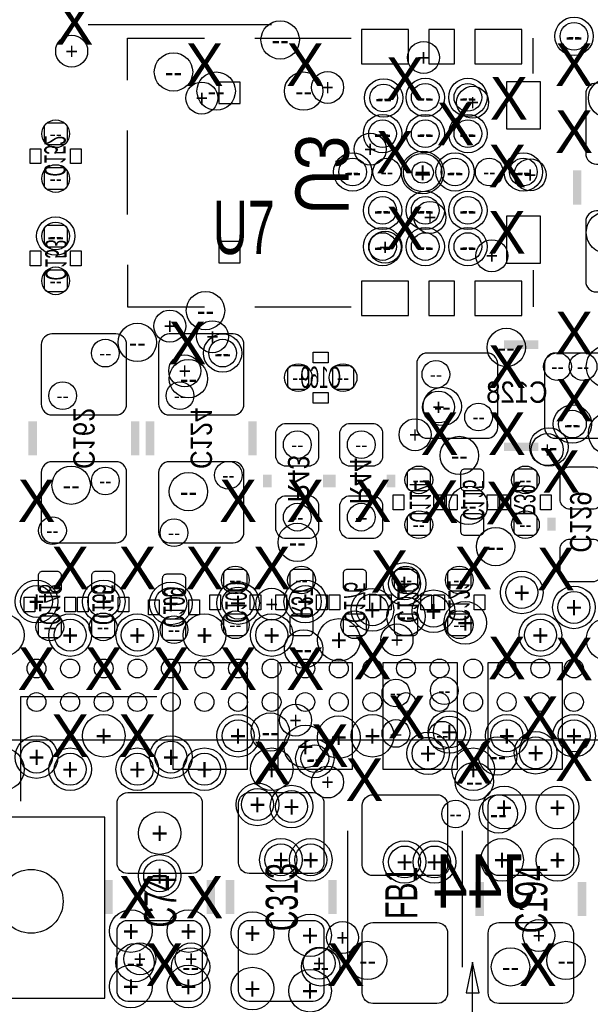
# Model space of a CAD drawing. Extents: x -22 to 398, y -34 to 263.
# Tile 5 of 39: x 15 to 22, y 8 to 20. Entities that reach past the tile are written whole.
import ezdxf
from ezdxf.enums import TextEntityAlignment as Align

# ---------------------------------------------------------------- set-up
doc = ezdxf.new("R2010")
doc.units = 0
for name, color, linetype in [('ASSY_BOT', 17, 'CONTINUOUS'), ('ASSY_TOP', 18, 'CONTINUOUS'), ('BOT', 16, 'CONTINUOUS'), ('DRILL', 12, 'CONTINUOUS'), ('SILK_BOT', 13, 'CONTINUOUS'), ('SILK_TOP', 14, 'CONTINUOUS'), ('TOP', 15, 'CONTINUOUS')]:
    doc.layers.add(name, color=color, linetype=linetype)

# ---------------------------------------------------------------- blocks, each defined once
blk = doc.blocks.new('FIGURE_CIRCLE')
blk.add_circle((0, 0), 0.5)

msp = doc.modelspace()

# ---------------------------------------------------------------- linework, layer by layer
at = {"layer": 'BOT'}
for points in [[(19.55419, 19.281394), (19.55419, 19.687794), (18.99539, 19.687794), (18.99539, 19.281394)], [(20.102322, 19.281394), (20.102322, 19.687794), (19.797522, 19.687794), (19.797522, 19.281394)], [(20.9042, 19.281394), (20.9042, 19.687794), (20.3454, 19.687794), (20.3454, 19.281394)], [(17.551908, 18.80743), (17.551908, 19.06143), (17.297908, 19.06143), (17.297908, 18.80743)], [(20.721574, 18.50517), (21.127974, 18.50517), (21.127974, 19.06397), (20.721574, 19.06397)], [(20.721574, 16.90497), (21.127974, 16.90497), (21.127974, 17.46377), (20.721574, 17.46377)], [(17.551908, 16.90751), (17.551908, 17.16151), (17.297908, 17.16151), (17.297908, 16.90751)], [(19.55419, 16.281146), (19.55419, 16.687546), (18.99539, 16.687546), (18.99539, 16.281146)], [(20.102322, 16.281146), (20.102322, 16.687546), (19.797522, 16.687546), (19.797522, 16.281146)], [(20.9042, 16.281146), (20.9042, 16.687546), (20.3454, 16.687546), (20.3454, 16.281146)], [(17.639538, 10.8712), (17.639538, 12.1412), (16.750538, 12.1412), (16.750538, 10.8712)], [(18.889726, 10.8712), (18.889726, 12.1412), (18.000726, 12.1412), (18.000726, 10.8712)], [(20.13966, 10.8712), (20.13966, 12.1412), (19.25066, 12.1412), (19.25066, 10.8712)], [(21.389594, 10.8712), (21.389594, 12.1412), (20.500594, 12.1412), (20.500594, 10.8712)], [(15.93977, 8.1407), (15.93977, 10.2997), (14.54277, 10.2997), (14.54277, 8.1407)]]:
    msp.add_lwpolyline(points, close=True, dxfattribs=at)
for points in [[(22.5552, 19.05), (21.7932, 19.05, 0.414214), (21.6662, 18.923), (21.6662, 18.2118, 0.414214), (21.7932, 18.0848), (22.5552, 18.0848, 0.414214), (22.6822, 18.2118), (22.6822, 18.923, 0.414214)], [(15.443962, 18.318988, 0.414214), (15.494762, 18.369788), (15.494762, 18.522188, 0.414214), (15.443962, 18.572988), (15.266162, 18.572988, 0.414214), (15.215362, 18.522188), (15.215362, 18.369788, 0.414214), (15.266162, 18.318988)], [(15.266162, 18.039588, 0.414214), (15.215362, 17.988788), (15.215362, 17.836388, 0.414214), (15.266162, 17.785588), (15.443962, 17.785588, 0.414214), (15.494762, 17.836388), (15.494762, 17.988788, 0.414214), (15.443962, 18.039588)], [(22.5552, 17.526), (21.7932, 17.526, 0.414214), (21.6662, 17.399), (21.6662, 16.6878, 0.414214), (21.7932, 16.5608), (22.5552, 16.5608, 0.414214), (22.6822, 16.6878), (22.6822, 17.399, 0.414214)], [(15.443962, 17.099788, 0.414214), (15.494762, 17.150588), (15.494762, 17.302988, 0.414214), (15.443962, 17.353788), (15.266162, 17.353788, 0.414214), (15.215362, 17.302988), (15.215362, 17.150588, 0.414214), (15.266162, 17.099788)], [(15.266162, 16.820388, 0.414214), (15.215362, 16.769588), (15.215362, 16.617188, 0.414214), (15.266162, 16.566388), (15.443962, 16.566388, 0.414214), (15.494762, 16.617188), (15.494762, 16.769588, 0.414214), (15.443962, 16.820388)], [(15.310104, 15.09522), (16.072104, 15.09522, 0.414214), (16.199104, 15.22222), (16.199104, 15.93342, 0.414214), (16.072104, 16.06042), (15.310104, 16.06042, 0.414214), (15.183104, 15.93342), (15.183104, 15.22222, 0.414214)], [(16.707104, 15.09522), (17.469104, 15.09522, 0.414214), (17.596104, 15.22222), (17.596104, 15.93342, 0.414214), (17.469104, 16.06042), (16.707104, 16.06042, 0.414214), (16.580104, 15.93342), (16.580104, 15.22222, 0.414214)], [(20.618704, 14.94282), (20.618704, 15.70482, 0.414214), (20.491704, 15.83182), (19.780504, 15.83182, 0.414214), (19.653504, 15.70482), (19.653504, 14.94282, 0.414214), (19.780504, 14.81582), (20.491704, 14.81582, 0.414214)], [(22.142704, 14.94282), (22.142704, 15.70482, 0.414214), (22.015704, 15.83182), (21.304504, 15.83182, 0.414214), (21.177504, 15.70482), (21.177504, 14.94282, 0.414214), (21.304504, 14.81582), (22.015704, 14.81582, 0.414214)], [(18.370804, 15.62862, 0.414214), (18.320004, 15.67942), (18.167604, 15.67942, 0.414214), (18.116804, 15.62862), (18.116804, 15.45082, 0.414214), (18.167604, 15.40002), (18.320004, 15.40002, 0.414214), (18.370804, 15.45082)], [(18.650204, 15.45082, 0.414214), (18.701004, 15.40002), (18.853404, 15.40002, 0.414214), (18.904204, 15.45082), (18.904204, 15.62862, 0.414214), (18.853404, 15.67942), (18.701004, 15.67942, 0.414214), (18.650204, 15.62862)], [(18.485104, 14.89202), (18.485104, 14.58722, -0.294587), (18.383504, 14.48562), (18.078704, 14.48562, -0.294587), (17.977104, 14.58722), (17.977104, 14.89202, -0.294587), (18.078704, 14.99362), (18.383504, 14.99362, -0.294587)], [(18.739104, 14.58722), (18.739104, 14.89202, -0.294587), (18.840704, 14.99362), (19.145504, 14.99362, -0.294587), (19.247104, 14.89202), (19.247104, 14.58722, -0.294587), (19.145504, 14.48562), (18.840704, 14.48562, -0.294587)], [(15.310104, 13.57122), (16.072104, 13.57122, 0.414214), (16.199104, 13.69822), (16.199104, 14.40942, 0.414214), (16.072104, 14.53642), (15.310104, 14.53642, 0.414214), (15.183104, 14.40942), (15.183104, 13.69822, 0.414214)], [(16.707104, 13.57122), (17.469104, 13.57122, 0.414214), (17.596104, 13.69822), (17.596104, 14.40942, 0.414214), (17.469104, 14.53642), (16.707104, 14.53642, 0.414214), (16.580104, 14.40942), (16.580104, 13.69822, 0.414214)], [(19.767804, 14.19352, 0.414214), (19.818604, 14.24432), (19.818604, 14.39672, 0.414214), (19.767804, 14.44752), (19.590004, 14.44752, 0.414214), (19.539204, 14.39672), (19.539204, 14.24432, 0.414214), (19.590004, 14.19352)], [(20.402804, 14.19352, 0.414214), (20.453604, 14.24432), (20.453604, 14.39672, 0.414214), (20.402804, 14.44752), (20.225004, 14.44752, 0.414214), (20.174204, 14.39672), (20.174204, 14.24432, 0.414214), (20.225004, 14.19352)], [(20.860004, 14.44752, 0.414214), (20.809204, 14.39672), (20.809204, 14.24432, 0.414214), (20.860004, 14.19352), (21.037804, 14.19352, 0.414214), (21.088604, 14.24432), (21.088604, 14.39672, 0.414214), (21.037804, 14.44752)], [(21.8694, 14.3764), (21.8694, 14.0716, -0.294587), (21.7678, 13.97), (21.463, 13.97, -0.294587), (21.3614, 14.0716), (21.3614, 14.3764, -0.294587), (21.463, 14.478), (21.7678, 14.478, -0.294587)], [(18.485104, 14.02842), (18.485104, 13.72362, -0.294587), (18.383504, 13.62202), (18.078704, 13.62202, -0.294587), (17.977104, 13.72362), (17.977104, 14.02842, -0.294587), (18.078704, 14.13002), (18.383504, 14.13002, -0.294587)], [(18.739104, 13.72362), (18.739104, 14.02842, -0.294587), (18.840704, 14.13002), (19.145504, 14.13002, -0.294587), (19.247104, 14.02842), (19.247104, 13.72362, -0.294587), (19.145504, 13.62202), (18.840704, 13.62202, -0.294587)], [(19.590004, 13.91412, 0.414214), (19.539204, 13.86332), (19.539204, 13.71092, 0.414214), (19.590004, 13.66012), (19.767804, 13.66012, 0.414214), (19.818604, 13.71092), (19.818604, 13.86332, 0.414214), (19.767804, 13.91412)], [(20.225004, 13.91412, 0.414214), (20.174204, 13.86332), (20.174204, 13.71092, 0.414214), (20.225004, 13.66012), (20.402804, 13.66012, 0.414214), (20.453604, 13.71092), (20.453604, 13.86332, 0.414214), (20.402804, 13.91412)], [(20.860004, 13.91412, 0.414214), (20.809204, 13.86332), (20.809204, 13.71092, 0.414214), (20.860004, 13.66012), (21.037804, 13.66012, 0.414214), (21.088604, 13.71092), (21.088604, 13.86332, 0.414214), (21.037804, 13.91412)], [(21.8694, 13.5128), (21.8694, 13.208, -0.294587), (21.7678, 13.1064), (21.463, 13.1064, -0.294587), (21.3614, 13.208), (21.3614, 13.5128, -0.294587), (21.463, 13.6144), (21.7678, 13.6144, -0.294587)], [(15.373604, 12.97432, 0.414214), (15.424404, 13.02512), (15.424404, 13.17752, 0.414214), (15.373604, 13.22832), (15.195804, 13.22832, 0.414214), (15.145004, 13.17752), (15.145004, 13.02512, 0.414214), (15.195804, 12.97432)], [(16.008604, 12.97432, 0.414214), (16.059404, 13.02512), (16.059404, 13.17752, 0.414214), (16.008604, 13.22832), (15.830804, 13.22832, 0.414214), (15.780004, 13.17752), (15.780004, 13.02512, 0.414214), (15.830804, 12.97432)], [(16.6751, 13.1953, 0.414214), (16.6243, 13.1445), (16.6243, 12.9921, 0.414214), (16.6751, 12.9413), (16.8529, 12.9413, 0.414214), (16.9037, 12.9921), (16.9037, 13.1445, 0.414214), (16.8529, 13.1953)], [(17.583404, 12.99972, 0.414214), (17.634204, 13.05052), (17.634204, 13.20292, 0.414214), (17.583404, 13.25372), (17.405604, 13.25372, 0.414214), (17.354804, 13.20292), (17.354804, 13.05052, 0.414214), (17.405604, 12.99972)], [(18.370804, 12.99972, 0.414214), (18.421604, 13.05052), (18.421604, 13.20292, 0.414214), (18.370804, 13.25372), (18.193004, 13.25372, 0.414214), (18.142204, 13.20292), (18.142204, 13.05052, 0.414214), (18.193004, 12.99972)], [(19.005804, 12.99972, 0.414214), (19.056604, 13.05052), (19.056604, 13.20292, 0.414214), (19.005804, 13.25372), (18.828004, 13.25372, 0.414214), (18.777204, 13.20292), (18.777204, 13.05052, 0.414214), (18.828004, 12.99972)], [(19.615404, 12.99972, 0.414214), (19.666204, 13.05052), (19.666204, 13.20292, 0.414214), (19.615404, 13.25372), (19.437604, 13.25372, 0.414214), (19.386804, 13.20292), (19.386804, 13.05052, 0.414214), (19.437604, 12.99972)], [(20.072604, 13.25372, 0.414214), (20.021804, 13.20292), (20.021804, 13.05052, 0.414214), (20.072604, 12.99972), (20.250404, 12.99972, 0.414214), (20.301204, 13.05052), (20.301204, 13.20292, 0.414214), (20.250404, 13.25372)], [(15.195804, 12.69492, 0.414214), (15.145004, 12.64412), (15.145004, 12.49172, 0.414214), (15.195804, 12.44092), (15.373604, 12.44092, 0.414214), (15.424404, 12.49172), (15.424404, 12.64412, 0.414214), (15.373604, 12.69492)], [(15.830804, 12.69492, 0.414214), (15.780004, 12.64412), (15.780004, 12.49172, 0.414214), (15.830804, 12.44092), (16.008604, 12.44092, 0.414214), (16.059404, 12.49172), (16.059404, 12.64412, 0.414214), (16.008604, 12.69492)], [(17.405604, 12.72032, 0.414214), (17.354804, 12.66952), (17.354804, 12.51712, 0.414214), (17.405604, 12.46632), (17.583404, 12.46632, 0.414214), (17.634204, 12.51712), (17.634204, 12.66952, 0.414214), (17.583404, 12.72032)], [(18.370804, 12.46632, 0.414214), (18.421604, 12.51712), (18.421604, 12.66952, 0.414214), (18.370804, 12.72032), (18.193004, 12.72032, 0.414214), (18.142204, 12.66952), (18.142204, 12.51712, 0.414214), (18.193004, 12.46632)], [(18.828004, 12.72032, 0.414214), (18.777204, 12.66952), (18.777204, 12.51712, 0.414214), (18.828004, 12.46632), (19.005804, 12.46632, 0.414214), (19.056604, 12.51712), (19.056604, 12.66952, 0.414214), (19.005804, 12.72032)], [(19.437604, 12.72032, 0.414214), (19.386804, 12.66952), (19.386804, 12.51712, 0.414214), (19.437604, 12.46632), (19.615404, 12.46632, 0.414214), (19.666204, 12.51712), (19.666204, 12.66952, 0.414214), (19.615404, 12.72032)], [(20.072604, 12.72032, 0.414214), (20.021804, 12.66952), (20.021804, 12.51712, 0.414214), (20.072604, 12.46632), (20.250404, 12.46632, 0.414214), (20.301204, 12.51712), (20.301204, 12.66952, 0.414214), (20.250404, 12.72032)], [(16.6751, 12.6619, 0.414214), (16.6243, 12.6111), (16.6243, 12.4587, 0.414214), (16.6751, 12.4079), (16.8529, 12.4079, 0.414214), (16.9037, 12.4587), (16.9037, 12.6111, 0.414214), (16.8529, 12.6619)]]:
    msp.add_lwpolyline(points, format="xyb", close=True, dxfattribs=at)
msp.add_circle((19.724878, 17.98447), 0.127, dxfattribs=at)
at = {"layer": 'SILK_BOT'}
for points in [[(17.926304, 19.74342), (15.741904, 19.74342)], [(16.209772, 19.084544), (16.209772, 19.584416), (17.12468, 19.584416)], [(17.724882, 19.584416), (18.87474, 19.584416)], [(21.039836, 19.164554), (21.039836, 19.584416)], [(16.209772, 17.484344), (16.209772, 18.484596)], [(16.209772, 16.884396), (16.209772, 16.384524), (17.12468, 16.384524)], [(21.039836, 16.819372), (21.039836, 16.384524)], [(17.724882, 16.384524), (18.87474, 16.384524)], [(16.5608, 11.7348), (14.9352, 11.7348), (14.9352, 10.4902)], [(20.32, 7.8359), (20.32, 8.5725), (20.2438, 8.2042), (20.3962, 8.2042), (20.32, 8.5725)]]:
    msp.add_lwpolyline(points, dxfattribs=at)
for points in [[(15.177262, 18.090388), (15.050262, 18.090388), (15.050262, 18.268188), (15.177262, 18.268188)], [(15.659862, 18.090388), (15.532862, 18.090388), (15.532862, 18.268188), (15.659862, 18.268188)], [(15.050262, 17.048988), (15.177262, 17.048988), (15.177262, 16.871188), (15.050262, 16.871188)], [(15.532862, 17.048988), (15.659862, 17.048988), (15.659862, 16.871188), (15.532862, 16.871188)], [(18.421604, 15.71752), (18.421604, 15.84452), (18.599404, 15.84452), (18.599404, 15.71752)], [(18.421604, 15.23492), (18.421604, 15.36192), (18.599404, 15.36192), (18.599404, 15.23492)], [(19.501104, 13.96492), (19.374104, 13.96492), (19.374104, 14.14272), (19.501104, 14.14272)], [(19.983704, 13.96492), (19.856704, 13.96492), (19.856704, 14.14272), (19.983704, 14.14272)], [(20.136104, 13.96492), (20.009104, 13.96492), (20.009104, 14.14272), (20.136104, 14.14272)], [(20.618704, 13.96492), (20.491704, 13.96492), (20.491704, 14.14272), (20.618704, 14.14272)], [(20.644104, 14.14272), (20.771104, 14.14272), (20.771104, 13.96492), (20.644104, 13.96492)], [(21.126704, 14.14272), (21.253704, 14.14272), (21.253704, 13.96492), (21.126704, 13.96492)], [(14.979904, 12.92352), (15.106904, 12.92352), (15.106904, 12.74572), (14.979904, 12.74572)], [(15.462504, 12.92352), (15.589504, 12.92352), (15.589504, 12.74572), (15.462504, 12.74572)], [(15.614904, 12.92352), (15.741904, 12.92352), (15.741904, 12.74572), (15.614904, 12.74572)], [(16.097504, 12.92352), (16.224504, 12.92352), (16.224504, 12.74572), (16.097504, 12.74572)], [(17.316704, 12.77112), (17.189704, 12.77112), (17.189704, 12.94892), (17.316704, 12.94892)], [(17.799304, 12.77112), (17.672304, 12.77112), (17.672304, 12.94892), (17.799304, 12.94892)], [(18.104104, 12.77112), (17.977104, 12.77112), (17.977104, 12.94892), (18.104104, 12.94892)], [(18.586704, 12.77112), (18.459704, 12.77112), (18.459704, 12.94892), (18.586704, 12.94892)], [(18.612104, 12.94892), (18.739104, 12.94892), (18.739104, 12.77112), (18.612104, 12.77112)], [(19.094704, 12.94892), (19.221704, 12.94892), (19.221704, 12.77112), (19.094704, 12.77112)], [(19.221704, 12.94892), (19.348704, 12.94892), (19.348704, 12.77112), (19.221704, 12.77112)], [(19.704304, 12.94892), (19.831304, 12.94892), (19.831304, 12.77112), (19.704304, 12.77112)], [(19.856704, 12.94892), (19.983704, 12.94892), (19.983704, 12.77112), (19.856704, 12.77112)], [(20.339304, 12.94892), (20.466304, 12.94892), (20.466304, 12.77112), (20.339304, 12.77112)], [(16.4592, 12.8905), (16.5862, 12.8905), (16.5862, 12.7127), (16.4592, 12.7127)], [(16.9418, 12.8905), (17.0688, 12.8905), (17.0688, 12.7127), (16.9418, 12.7127)]]:
    msp.add_lwpolyline(points, close=True, dxfattribs=at)
at = {"layer": 'SILK_BOT', "const_width": 0.1016}
for points in [[(21.5646, 17.6022), (21.5646, 18.0086)], [(20.694904, 15.93342), (21.101304, 15.93342)], [(15.081504, 15.01902), (15.081504, 14.61262)], [(16.300704, 15.01902), (16.300704, 14.61262)], [(16.478504, 15.01902), (16.478504, 14.61262)], [(17.697704, 15.01902), (17.697704, 14.61262)], [(20.694904, 14.71422), (21.101304, 14.71422)], [(17.875504, 14.38402), (17.875504, 14.23162)], [(18.586704, 14.38402), (18.586704, 14.23162)], [(18.637504, 14.23162), (18.637504, 14.38402)], [(19.348704, 14.23162), (19.348704, 14.38402)], [(21.2598, 13.8684), (21.2598, 13.716)]]:
    msp.add_lwpolyline(points, dxfattribs=at)
at = {"layer": 'SILK_TOP'}
msp.add_lwpolyline([(11.475974, 11.221974), (23.576026, 11.221974), (23.576026, 23.322026), (11.475974, 23.322026)], close=True, dxfattribs=at)
for points in [[(18.828004, 10.13587), (18.828004, 8.51027)], [(20.199604, 8.51027), (20.199604, 10.13587)]]:
    msp.add_lwpolyline(points, dxfattribs=at)
at = {"layer": 'SILK_TOP', "const_width": 0.1016}
for points in [[(15.983204, 9.14527), (15.983204, 9.55167)], [(17.202404, 9.14527), (17.202404, 9.55167)], [(17.431004, 9.14527), (17.431004, 9.55167)], [(18.650204, 9.14527), (18.650204, 9.55167)], [(20.402804, 9.52627), (20.402804, 9.11987)], [(21.622004, 9.52627), (21.622004, 9.11987)]]:
    msp.add_lwpolyline(points, dxfattribs=at)
at = {"layer": 'TOP'}
for points in [[(16.211804, 10.59307), (16.973804, 10.59307, -0.414214), (17.100804, 10.46607), (17.100804, 9.75487, -0.414214), (16.973804, 9.62787), (16.211804, 9.62787, -0.414214), (16.084804, 9.75487), (16.084804, 10.46607, -0.414214)], [(17.659604, 10.59307), (18.421604, 10.59307, -0.414214), (18.548604, 10.46607), (18.548604, 9.75487, -0.414214), (18.421604, 9.62787), (17.659604, 9.62787, -0.414214), (17.532604, 9.75487), (17.532604, 10.46607, -0.414214)], [(19.894804, 9.60247), (19.132804, 9.60247, -0.414214), (19.005804, 9.72947), (19.005804, 10.44067, -0.414214), (19.132804, 10.56767), (19.894804, 10.56767, -0.414214), (20.021804, 10.44067), (20.021804, 9.72947, -0.414214)], [(21.393404, 9.60247), (20.631404, 9.60247, -0.414214), (20.504404, 9.72947), (20.504404, 10.44067, -0.414214), (20.631404, 10.56767), (21.393404, 10.56767, -0.414214), (21.520404, 10.44067), (21.520404, 9.72947, -0.414214)], [(16.211804, 9.06907), (16.973804, 9.06907, -0.414214), (17.100804, 8.94207), (17.100804, 8.23087, -0.414214), (16.973804, 8.10387), (16.211804, 8.10387, -0.414214), (16.084804, 8.23087), (16.084804, 8.94207, -0.414214)], [(17.659604, 9.06907), (18.421604, 9.06907, -0.414214), (18.548604, 8.94207), (18.548604, 8.23087, -0.414214), (18.421604, 8.10387), (17.659604, 8.10387, -0.414214), (17.532604, 8.23087), (17.532604, 8.94207, -0.414214)], [(19.894804, 8.07847), (19.132804, 8.07847, -0.414214), (19.005804, 8.20547), (19.005804, 8.91667, -0.414214), (19.132804, 9.04367), (19.894804, 9.04367, -0.414214), (20.021804, 8.91667), (20.021804, 8.20547, -0.414214)], [(21.393404, 8.07847), (20.631404, 8.07847, -0.414214), (20.504404, 8.20547), (20.504404, 8.91667, -0.414214), (20.631404, 9.04367), (21.393404, 9.04367, -0.414214), (21.520404, 8.91667), (21.520404, 8.20547, -0.414214)]]:
    msp.add_lwpolyline(points, format="xyb", close=True, dxfattribs=at)
for centre, radius in [((15.125954, 12.072112), 0.112522), ((15.526004, 12.072112), 0.112522), ((15.926054, 12.072112), 0.112522), ((16.326104, 12.072112), 0.112522), ((16.7259, 12.072112), 0.112522), ((17.12595, 12.072112), 0.112522), ((17.526, 12.072112), 0.112522), ((17.92605, 12.072112), 0.112522), ((18.3261, 12.072112), 0.112522), ((18.725896, 12.072112), 0.112522), ((19.125946, 12.072112), 0.112522), ((19.525996, 12.072112), 0.112522), ((19.926046, 12.072112), 0.112522), ((20.326096, 12.072112), 0.112522), ((20.725892, 12.072112), 0.112522), ((21.125942, 12.072112), 0.112522), ((21.525992, 12.072112), 0.112522), ((15.125954, 11.672062), 0.112522), ((15.526004, 11.672062), 0.112522), ((15.926054, 11.672062), 0.112522), ((16.326104, 11.672062), 0.112522), ((16.7259, 11.672062), 0.112522), ((17.12595, 11.672062), 0.112522), ((17.526, 11.672062), 0.112522), ((17.92605, 11.672062), 0.112522), ((18.3261, 11.672062), 0.112522), ((18.725896, 11.672062), 0.112522), ((19.125946, 11.672062), 0.112522), ((19.525996, 11.672062), 0.112522), ((19.926046, 11.672062), 0.112522), ((20.326096, 11.672062), 0.112522), ((20.725892, 11.672062), 0.112522), ((21.125942, 11.672062), 0.112522), ((21.525992, 11.672062), 0.112522), ((15.0622, 9.2964), 0.381)]:
    msp.add_circle(centre, radius, dxfattribs=at)

# ---------------------------------------------------------------- block references
at = {"layer": 'DRILL'}
for p, xscale, yscale in [((21.527262, 19.608038), 0.4572, 0.4572), ((18.02765, 19.56435), 0.4572, 0.4572), ((21.527262, 19.608038), 0.3302, 0.3302), ((15.5448, 19.431), 0.381, 0.381), ((19.7358, 19.3548), 0.381, 0.381), ((16.75765, 19.18335), 0.4572, 0.4572), ((17.26565, 18.95475), 0.4572, 0.4572), ((18.30705, 18.95475), 0.4572, 0.4572), ((18.5928, 18.9992), 0.381, 0.381), ((17.0942, 18.8722), 0.381, 0.381), ((19.259804, 18.87347), 0.4572, 0.4572), ((19.259804, 18.87347), 0.3302, 0.3302), ((19.755104, 18.87982), 0.4572, 0.4572), ((19.755104, 18.87982), 0.3302, 0.3302), ((20.263104, 18.87982), 0.4572, 0.4572), ((20.263104, 18.87982), 0.3302, 0.3302), ((21.927312, 18.871438), 0.4572, 0.4572), ((20.32, 18.8214), 0.381, 0.381), ((19.247104, 18.44802), 0.4572, 0.4572), ((19.755104, 18.44802), 0.4572, 0.4572), ((20.263104, 18.44802), 0.4572, 0.4572), ((15.355062, 18.445988), 0.3302, 0.3302), ((19.247104, 18.44802), 0.3302, 0.3302), ((19.755104, 18.44802), 0.3302, 0.3302), ((20.263104, 18.44802), 0.3302, 0.3302), ((19.1008, 18.2626), 0.381, 0.381), ((18.891504, 17.99082), 0.4572, 0.4572), ((19.724878, 17.98447), 0.508, 0.508), ((19.724878, 17.98447), 0.4572, 0.4572), ((20.110704, 17.99082), 0.4572, 0.4572), ((20.923504, 17.99082), 0.4572, 0.4572), ((15.355062, 17.912588), 0.3302, 0.3302), ((18.891504, 17.99082), 0.3302, 0.3302), ((19.297904, 17.99082), 0.3302, 0.3302), ((20.110704, 17.99082), 0.3302, 0.3302), ((20.517104, 17.99082), 0.3302, 0.3302), ((20.923504, 17.99082), 0.3302, 0.3302), ((21.0058, 17.9578), 0.381, 0.381), ((19.247104, 17.53362), 0.4572, 0.4572), ((19.755104, 17.53362), 0.4572, 0.4572), ((20.263104, 17.53362), 0.4572, 0.4572), ((19.247104, 17.53362), 0.3302, 0.3302), ((19.755104, 17.53362), 0.3302, 0.3302), ((19.812, 17.4498), 0.381, 0.381), ((20.263104, 17.53362), 0.3302, 0.3302), ((21.927312, 17.271238), 0.508, 0.508), ((15.355062, 17.226788), 0.4572, 0.4572), ((15.355062, 17.226788), 0.3302, 0.3302), ((19.247104, 17.10182), 0.4572, 0.4572), ((19.247104, 17.10182), 0.3302, 0.3302), ((19.2786, 17.0942), 0.381, 0.381), ((19.755104, 17.10182), 0.4572, 0.4572), ((19.755104, 17.10182), 0.3302, 0.3302), ((20.263104, 17.10182), 0.4572, 0.4572), ((20.263104, 17.10182), 0.3302, 0.3302), ((20.5486, 16.9926), 0.381, 0.381), ((15.355062, 16.693388), 0.3302, 0.3302), ((17.13865, 16.33855), 0.4572, 0.4572), ((16.7132, 16.1544), 0.381, 0.381), ((17.2212, 16.0274), 0.381, 0.381), ((16.326104, 15.95882), 0.4572, 0.4572), ((20.720812, 15.899638), 0.4572, 0.4572), ((15.945104, 15.83182), 0.3302, 0.3302), ((17.342104, 15.83182), 0.4572, 0.4572), ((17.342104, 15.83182), 0.3302, 0.3302), ((21.927312, 15.671038), 0.508, 0.508), ((16.891, 15.621), 0.381, 0.381), ((16.935704, 15.52702), 0.4572, 0.4572), ((19.882104, 15.57782), 0.3302, 0.3302), ((21.330412, 15.671038), 0.3302, 0.3302), ((21.635212, 15.671038), 0.3302, 0.3302), ((18.243804, 15.53972), 0.3302, 0.3302), ((18.777204, 15.53972), 0.3302, 0.3302), ((15.437104, 15.32382), 0.3302, 0.3302), ((16.834104, 15.32382), 0.3302, 0.3302), ((19.9136, 15.1892), 0.381, 0.381), ((19.95805, 15.19555), 0.4572, 0.4572), ((20.390104, 15.06982), 0.3302, 0.3302), ((21.508212, 14.985238), 0.4572, 0.4572), ((21.508212, 14.985238), 0.3302, 0.3302), ((19.6342, 14.859), 0.381, 0.381), ((21.952204, 14.871954), 0.508, 0.508), ((21.22805, 14.71295), 0.4572, 0.4572), ((18.231104, 14.73962), 0.3302, 0.3302), ((18.993104, 14.73962), 0.3302, 0.3302), ((20.16125, 14.61135), 0.4572, 0.4572), ((21.209, 14.6812), 0.381, 0.381), ((15.538704, 14.25702), 0.4572, 0.4572), ((15.945104, 14.30782), 0.3302, 0.3302), ((17.410684, 14.3764), 0.3302, 0.3302), ((19.678904, 14.32052), 0.3302, 0.3302), ((20.948904, 14.32052), 0.3302, 0.3302), ((16.935704, 14.18082), 0.4572, 0.4572), ((20.269454, 14.01572), 0.4572, 0.4572), ((18.231104, 13.87602), 0.3302, 0.3302), ((18.993104, 13.87602), 0.3302, 0.3302), ((15.3162, 13.716), 0.3302, 0.3302), ((16.764, 13.6906), 0.3302, 0.3302), ((19.678904, 13.78712), 0.3302, 0.3302), ((20.948904, 13.78712), 0.3302, 0.3302), ((18.231104, 13.575538), 0.4572, 0.4572), ((20.593812, 13.524738), 0.4572, 0.4572), ((17.494504, 13.12672), 0.3302, 0.3302), ((18.281904, 13.12672), 0.3302, 0.3302), ((19.507962, 13.080238), 0.508, 0.508), ((19.507962, 13.080238), 0.381, 0.381), ((19.526504, 13.12672), 0.3302, 0.3302), ((20.161504, 13.12672), 0.3302, 0.3302), ((20.904962, 12.978638), 0.508, 0.508), ((20.904962, 12.978638), 0.381, 0.381), ((15.126462, 12.870688), 0.508, 0.508), ((15.126462, 12.870688), 0.381, 0.381), ((15.926562, 12.870688), 0.508, 0.508), ((15.926562, 12.870688), 0.381, 0.381), ((16.7259, 12.847574), 0.508, 0.508), ((16.7259, 12.847574), 0.381, 0.381), ((17.526, 12.8524), 0.508, 0.508), ((17.526, 12.8524), 0.381, 0.381), ((17.926812, 12.838938), 0.381, 0.381), ((18.326862, 12.870688), 0.508, 0.508), ((18.326862, 12.870688), 0.381, 0.381), ((21.526754, 12.800838), 0.508, 0.508), ((19.126454, 12.77112), 0.508, 0.508), ((19.126454, 12.77112), 0.381, 0.381), ((19.526504, 12.693904), 0.4572, 0.4572), ((19.853656, 12.754864), 0.508, 0.508), ((19.853656, 12.754864), 0.381, 0.381), ((21.526754, 12.800838), 0.381, 0.381), ((20.231862, 12.616688), 0.508, 0.508), ((14.726412, 12.470638), 0.508, 0.508), ((15.284704, 12.56792), 0.3302, 0.3302), ((15.526512, 12.470638), 0.508, 0.508), ((15.919704, 12.56792), 0.3302, 0.3302), ((16.326612, 12.470638), 0.508, 0.508), ((16.764, 12.5349), 0.3302, 0.3302), ((17.126712, 12.470638), 0.508, 0.508), ((17.494504, 12.59332), 0.3302, 0.3302), ((17.926812, 12.470638), 0.508, 0.508), ((18.916904, 12.59332), 0.3302, 0.3302), ((20.161504, 12.59332), 0.3302, 0.3302), ((21.127212, 12.470638), 0.508, 0.508), ((15.526512, 12.470638), 0.381, 0.381), ((16.326612, 12.470638), 0.381, 0.381), ((17.926812, 12.470638), 0.381, 0.381), ((18.726912, 12.412218), 0.508, 0.508), ((19.419062, 12.413488), 0.381, 0.381), ((21.127212, 12.470638), 0.381, 0.381), ((21.926804, 12.419838), 0.508, 0.508), ((18.307812, 12.305538), 0.4572, 0.4572), ((19.98345, 11.807698), 0.3302, 0.3302), ((19.405854, 11.78052), 0.3302, 0.3302), ((18.2118, 11.4554), 0.381, 0.381), ((15.926562, 11.270488), 0.508, 0.508), ((17.526762, 11.270488), 0.508, 0.508), ((17.90954, 11.314938), 0.4572, 0.4572), ((18.725896, 11.253978), 0.508, 0.508), ((19.126962, 11.270488), 0.508, 0.508), ((20.04314, 11.314938), 0.508, 0.508), ((20.04314, 11.314938), 0.381, 0.381), ((20.727162, 11.270488), 0.508, 0.508), ((21.527262, 11.270488), 0.508, 0.508), ((17.526762, 11.270488), 0.381, 0.381), ((18.326862, 11.143488), 0.508, 0.508), ((19.405854, 11.29792), 0.3302, 0.3302), ((19.958812, 11.276838), 0.3302, 0.3302), ((20.727162, 11.270488), 0.381, 0.381), ((21.527262, 11.270488), 0.381, 0.381), ((15.126462, 11.016488), 0.508, 0.508), ((16.726662, 11.016488), 0.508, 0.508), ((19.78914, 11.060938), 0.508, 0.508), ((21.070062, 11.067288), 0.508, 0.508), ((15.126462, 11.016488), 0.381, 0.381), ((16.726662, 11.016488), 0.381, 0.381), ((18.4404, 10.9982), 0.4572, 0.4572), ((18.4404, 10.9982), 0.3302, 0.3302), ((19.78914, 11.060938), 0.381, 0.381), ((20.61845, 11.02995), 0.4572, 0.4572), ((21.070062, 11.067288), 0.381, 0.381), ((14.726412, 10.870438), 0.508, 0.508), ((15.526512, 10.870438), 0.508, 0.508), ((15.526512, 10.870438), 0.381, 0.381), ((16.326612, 10.870438), 0.508, 0.508), ((16.326612, 10.870438), 0.381, 0.381), ((17.126712, 10.870438), 0.508, 0.508), ((17.126712, 10.870438), 0.381, 0.381), ((17.926812, 10.870438), 0.508, 0.508), ((20.327112, 10.870438), 0.508, 0.508), ((20.33905, 10.72515), 0.4572, 0.4572), ((18.5928, 10.7188), 0.381, 0.381), ((17.75714, 10.451338), 0.508, 0.508), ((17.75714, 10.451338), 0.381, 0.381), ((18.16354, 10.425938), 0.508, 0.508), ((18.16354, 10.425938), 0.381, 0.381), ((20.6248, 10.3378), 0.4572, 0.4572), ((20.694904, 10.41527), 0.508, 0.508), ((21.329904, 10.41527), 0.508, 0.508), ((20.1168, 10.3378), 0.3302, 0.3302), ((16.592804, 10.11047), 0.508, 0.508), ((18.03654, 9.790938), 0.508, 0.508), ((18.03654, 9.790938), 0.381, 0.381), ((18.39214, 9.790938), 0.508, 0.508), ((18.39214, 9.790938), 0.381, 0.381), ((19.50974, 9.765538), 0.508, 0.508), ((19.86534, 9.765538), 0.508, 0.508), ((20.670012, 9.790938), 0.508, 0.508), ((21.330412, 9.790938), 0.508, 0.508), ((19.50974, 9.765538), 0.381, 0.381), ((19.86534, 9.765538), 0.381, 0.381), ((16.592804, 9.59993), 0.508, 0.508), ((16.592804, 9.59993), 0.381, 0.381), ((16.249904, 8.94207), 0.508, 0.508), ((16.935704, 8.94207), 0.508, 0.508), ((17.697704, 8.91667), 0.508, 0.508), ((18.383504, 8.89127), 0.508, 0.508), ((18.7706, 8.8646), 0.381, 0.381), ((21.1074, 8.89), 0.381, 0.381), ((19.06905, 8.59155), 0.4572, 0.4572), ((21.43125, 8.59155), 0.4572, 0.4572), ((16.30045, 8.56615), 0.4572, 0.4572), ((16.3576, 8.6106), 0.381, 0.381), ((16.96085, 8.51535), 0.4572, 0.4572), ((16.9672, 8.6106), 0.381, 0.381), ((18.51025, 8.51535), 0.4572, 0.4572), ((18.4912, 8.5598), 0.381, 0.381), ((20.77085, 8.51535), 0.4572, 0.4572), ((16.249904, 8.28167), 0.508, 0.508), ((16.935704, 8.28167), 0.508, 0.508), ((17.697704, 8.25627), 0.508, 0.508), ((18.383504, 8.23087), 0.508, 0.508)]:
    msp.add_blockref('FIGURE_CIRCLE', p, dxfattribs=dict(at, xscale=xscale, yscale=yscale))

# ---------------------------------------------------------------- texts
at = {"layer": 'ASSY_BOT', "text_generation_flag": 2}
for s, height, width, p in [('C152', 0.254, 0.6, (15.219172, 18.18132)), ('U3', 0.635, 0.8784, (18.210022, 17.95907)), ('C153', 0.254, 0.6, (15.231364, 16.9418)), ('C162', 0.254, 0.9, (15.564104, 14.81582)), ('C124', 0.254, 0.9, (16.961104, 14.81582)), ('R43', 0.254, 0.9, (18.120868, 14.33322)), ('R44', 0.254, 0.9, (18.857722, 14.30782)), ('C114', 0.254, 0.6, (19.568668, 14.05382)), ('C115', 0.254, 0.6, (20.203922, 14.07922)), ('R39', 0.254, 0.6, (20.813522, 14.07922)), ('C129', 0.254, 0.9, (21.479764, 13.8176)), ('C148', 0.254, 0.6, (15.157704, 12.83462)), ('C155', 0.254, 0.6, (15.792704, 12.83462)), ('C109', 0.254, 0.6, (16.637, 12.8016)), ('C100', 0.254, 0.6, (17.37614, 12.86002)), ('R37', 0.254, 0.6, (18.16354, 12.86002)), ('C175', 0.254, 0.6, (18.789904, 12.86002)), ('C122', 0.254, 0.6, (19.424904, 12.86002)), ('C121', 0.254, 0.6, (20.032218, 12.8778))]:
    msp.add_text(s, height=height, rotation=270, dxfattribs=dict(at, width=width)).set_placement(p, align=Align.CENTER)
for s, height, width, p in [('C169', 0.254, 0.6, (18.510504, 15.417038)), ('C128', 0.254, 0.9, (20.847304, 15.239238)), ('J44', 0.635, 0.8784, (20.447, 9.2202))]:
    msp.add_text(s, height=height, dxfattribs=dict(at, width=width)).set_placement(p, align=Align.CENTER)
at = {"layer": 'ASSY_TOP', "width": 0.68}
msp.add_text('U7', height=0.635, dxfattribs=at).set_placement((17.594326, 17.013174), align=Align.CENTER)
at = {"layer": 'ASSY_TOP', "width": 0.666667}
for s, p in [('C313', (18.2372, 9.3472)), ('FB1', (19.6596, 9.398)), ('C194', (21.209, 9.3218)), ('C74', (16.7894, 9.2964))]:
    msp.add_text(s, height=0.381, rotation=90, dxfattribs=at).set_placement(p, align=Align.CENTER)
at = {"layer": 'DRILL'}
for s, height, p in [('X', 0.508, (15.576804, 19.76247)), ('+', 0.1905, (15.5448, 19.431)), ('X', 0.508, (17.126712, 19.271488)), ('--', 0.2286, (18.02765, 19.56435)), ('X', 0.508, (18.326862, 19.271488)), ('X', 0.508, (21.527262, 19.271488)), ('--', 0.2286, (21.527262, 19.608038)), ('--', 0.1651, (21.527262, 19.608038)), ('+', 0.1905, (19.7358, 19.3548)), ('X', 0.508, (19.513804, 19.10207)), ('--', 0.2286, (16.75765, 19.18335)), ('+', 0.1905, (18.5928, 18.9992)), ('X', 0.508, (20.752054, 18.869152)), ('+', 0.1905, (17.0942, 18.8722)), ('--', 0.2286, (17.26565, 18.95475)), ('--', 0.2286, (18.30705, 18.95475)), ('--', 0.2286, (19.259804, 18.87347)), ('--', 0.1651, (19.259804, 18.87347)), ('--', 0.2286, (19.755104, 18.87982)), ('--', 0.1651, (19.755104, 18.87982)), ('X', 0.508, (20.117054, 18.56232)), ('--', 0.2286, (20.263104, 18.87982)), ('--', 0.1651, (20.263104, 18.87982)), ('+', 0.1905, (20.32, 18.8214)), ('X', 0.508, (21.527262, 18.471388)), ('--', 0.1651, (15.355062, 18.445988)), ('--', 0.2286, (19.247104, 18.44802)), ('--', 0.1651, (19.247104, 18.44802)), ('X', 0.508, (19.393154, 18.22704)), ('--', 0.2286, (19.755104, 18.44802)), ('--', 0.1651, (19.755104, 18.44802)), ('--', 0.2286, (20.263104, 18.44802)), ('--', 0.1651, (20.263104, 18.44802)), ('+', 0.1905, (19.1008, 18.2626)), ('X', 0.508, (20.733004, 18.06067)), ('--', 0.2286, (18.891504, 17.99082)), ('--', 0.1651, (18.891504, 17.99082)), ('--', 0.1651, (19.297904, 17.99082)), ('--', 0.2286, (19.724878, 17.98447)), ('+', 0.254, (19.724878, 17.98447)), ('--', 0.2286, (20.110704, 17.99082)), ('--', 0.1651, (20.110704, 17.99082)), ('--', 0.1651, (20.517104, 17.99082)), ('--', 0.2286, (20.923504, 17.99082)), ('--', 0.1651, (20.923504, 17.99082)), ('+', 0.1905, (21.0058, 17.9578)), ('--', 0.1651, (15.355062, 17.912588)), ('--', 0.2286, (19.247104, 17.53362)), ('--', 0.1651, (19.247104, 17.53362)), ('X', 0.508, (19.513804, 17.32407)), ('--', 0.2286, (19.755104, 17.53362)), ('--', 0.1651, (19.755104, 17.53362)), ('+', 0.1905, (19.812, 17.4498)), ('--', 0.2286, (20.263104, 17.53362)), ('--', 0.1651, (20.263104, 17.53362)), ('X', 0.508, (20.727162, 17.271238)), ('--', 0.2286, (15.355062, 17.226788)), ('--', 0.1651, (15.355062, 17.226788)), ('+', 0.1905, (19.2786, 17.0942)), ('--', 0.2286, (19.247104, 17.10182)), ('--', 0.1651, (19.247104, 17.10182)), ('--', 0.2286, (19.755104, 17.10182)), ('--', 0.1651, (19.755104, 17.10182)), ('--', 0.2286, (20.263104, 17.10182)), ('--', 0.1651, (20.263104, 17.10182)), ('+', 0.1905, (20.5486, 16.9926)), ('--', 0.1651, (15.355062, 16.693388)), ('--', 0.2286, (17.13865, 16.33855)), ('X', 0.508, (21.527262, 16.071088)), ('+', 0.1905, (16.7132, 16.1544)), ('X', 0.508, (16.923004, 15.95247)), ('+', 0.1905, (17.2212, 16.0274)), ('--', 0.2286, (16.326104, 15.95882)), ('X', 0.508, (20.727162, 15.671038)), ('--', 0.2286, (20.720812, 15.899638)), ('--', 0.1651, (15.945104, 15.83182)), ('--', 0.2286, (17.342104, 15.83182)), ('--', 0.1651, (17.342104, 15.83182)), ('+', 0.1905, (16.891, 15.621)), ('--', 0.1651, (21.330412, 15.671038)), ('--', 0.1651, (21.635212, 15.671038)), ('--', 0.2286, (16.935704, 15.52702)), ('--', 0.1651, (18.243804, 15.53972)), ('--', 0.1651, (18.777204, 15.53972)), ('--', 0.1651, (19.882104, 15.57782)), ('X', 0.508, (21.527262, 15.270988)), ('--', 0.1651, (15.437104, 15.32382)), ('--', 0.1651, (16.834104, 15.32382)), ('+', 0.1905, (19.9136, 15.1892)), ('--', 0.2286, (19.95805, 15.19555)), ('X', 0.508, (19.927062, 14.870938)), ('--', 0.1651, (20.390104, 15.06982)), ('X', 0.508, (20.727162, 14.870938)), ('+', 0.1905, (19.6342, 14.859)), ('--', 0.2286, (21.508212, 14.985238)), ('--', 0.1651, (21.508212, 14.985238)), ('--', 0.1651, (18.231104, 14.73962)), ('--', 0.1651, (18.993104, 14.73962)), ('--', 0.2286, (21.22805, 14.71295)), ('+', 0.1905, (21.209, 14.6812)), ('X', 0.508, (21.374862, 14.420088)), ('--', 0.2286, (20.16125, 14.61135)), ('X', 0.508, (15.126462, 14.070838)), ('X', 0.508, (17.526762, 14.070838)), ('--', 0.1651, (17.410684, 14.3764)), ('X', 0.508, (18.326862, 14.070838)), ('X', 0.508, (19.126962, 14.070838)), ('--', 0.2286, (15.538704, 14.25702)), ('--', 0.1651, (15.945104, 14.30782)), ('--', 0.1651, (19.678904, 14.32052)), ('X', 0.508, (19.927062, 14.059154)), ('X', 0.508, (20.701762, 14.045438)), ('--', 0.1651, (20.948904, 14.32052)), ('--', 0.2286, (16.935704, 14.18082)), ('--', 0.2286, (20.269454, 14.01572)), ('--', 0.1651, (18.231104, 13.87602)), ('--', 0.1651, (18.993104, 13.87602)), ('--', 0.1651, (19.678904, 13.78712)), ('--', 0.1651, (20.948904, 13.78712)), ('--', 0.1651, (15.3162, 13.716)), ('--', 0.1651, (16.764, 13.6906)), ('X', 0.508, (15.526512, 13.270738)), ('X', 0.508, (16.326612, 13.270738)), ('X', 0.508, (17.126712, 13.270738)), ('X', 0.508, (17.926812, 13.270738)), ('--', 0.2286, (18.231104, 13.575538)), ('X', 0.508, (20.327112, 13.270738)), ('--', 0.2286, (20.593812, 13.524738)), ('X', 0.508, (21.311362, 13.258038)), ('X', 0.508, (19.329654, 13.22832)), ('+', 0.254, (19.507962, 13.080238)), ('+', 0.1905, (19.507962, 13.080238)), ('--', 0.1651, (17.494504, 13.12672)), ('--', 0.1651, (18.281904, 13.12672)), ('--', 0.1651, (19.526504, 13.12672)), ('--', 0.1651, (20.161504, 13.12672)), ('+', 0.254, (20.904962, 12.978638)), ('+', 0.1905, (20.904962, 12.978638)), ('+', 0.254, (15.126462, 12.870688)), ('+', 0.1905, (15.126462, 12.870688)), ('+', 0.254, (15.926562, 12.870688)), ('+', 0.1905, (15.926562, 12.870688)), ('+', 0.254, (16.7259, 12.847574)), ('+', 0.1905, (16.7259, 12.847574)), ('+', 0.254, (17.526, 12.8524)), ('+', 0.1905, (17.526, 12.8524)), ('+', 0.254, (18.326862, 12.870688)), ('+', 0.1905, (18.326862, 12.870688)), ('+', 0.1905, (17.926812, 12.838938)), ('+', 0.254, (19.126454, 12.77112)), ('+', 0.1905, (19.126454, 12.77112)), ('+', 0.254, (19.853656, 12.754864)), ('+', 0.1905, (19.853656, 12.754864)), ('+', 0.254, (21.526754, 12.800838)), ('+', 0.1905, (21.526754, 12.800838)), ('--', 0.2286, (19.526504, 12.693904)), ('+', 0.254, (20.231862, 12.616688)), ('+', 0.254, (15.526512, 12.470638)), ('+', 0.254, (16.326612, 12.470638)), ('+', 0.254, (17.126712, 12.470638)), ('--', 0.1651, (17.494504, 12.59332)), ('+', 0.254, (17.926812, 12.470638)), ('--', 0.1651, (18.916904, 12.59332)), ('--', 0.1651, (20.161504, 12.59332)), ('+', 0.254, (21.127212, 12.470638)), ('--', 0.1651, (15.284704, 12.56792)), ('+', 0.1905, (15.526512, 12.470638)), ('--', 0.1651, (15.919704, 12.56792)), ('+', 0.1905, (16.326612, 12.470638)), ('--', 0.1651, (16.764, 12.5349)), ('+', 0.1905, (17.926812, 12.470638)), ('+', 0.254, (18.726912, 12.412218)), ('X', 0.508, (19.126962, 12.197588)), ('+', 0.1905, (19.419062, 12.413488)), ('X', 0.508, (20.727162, 12.197588)), ('+', 0.1905, (21.127212, 12.470638)), ('X', 0.508, (15.126462, 12.070588)), ('X', 0.508, (15.926562, 12.070588)), ('X', 0.508, (16.726662, 12.070588)), ('X', 0.508, (17.526762, 12.070588)), ('X', 0.508, (18.326862, 12.070588)), ('X', 0.508, (21.527262, 12.184888)), ('--', 0.2286, (18.307812, 12.305538)), ('--', 0.1651, (19.405854, 11.78052)), ('X', 0.508, (19.53514, 11.492738)), ('--', 0.1651, (19.98345, 11.807698)), ('X', 0.508, (21.120862, 11.486388)), ('X', 0.508, (15.526512, 11.270488)), ('X', 0.508, (16.326612, 11.270488)), ('+', 0.1905, (18.2118, 11.4554)), ('X', 0.508, (18.6182, 11.1506)), ('+', 0.254, (20.04314, 11.314938)), ('+', 0.254, (15.926562, 11.270488)), ('+', 0.254, (17.526762, 11.270488)), ('+', 0.1905, (17.526762, 11.270488)), ('--', 0.2286, (17.90954, 11.314938)), ('+', 0.254, (18.725896, 11.253978)), ('+', 0.254, (19.126962, 11.270488)), ('--', 0.1651, (19.405854, 11.29792)), ('+', 0.1905, (20.04314, 11.314938)), ('+', 0.254, (20.727162, 11.270488)), ('+', 0.1905, (20.727162, 11.270488)), ('+', 0.254, (21.527262, 11.270488)), ('+', 0.1905, (21.527262, 11.270488)), ('X', 0.508, (17.926812, 10.946638)), ('+', 0.254, (18.326862, 11.143488)), ('--', 0.1651, (19.958812, 11.276838)), ('X', 0.508, (20.333462, 10.952988)), ('+', 0.254, (21.070062, 11.067288)), ('X', 0.508, (21.527262, 10.984738)), ('+', 0.254, (15.126462, 11.016488)), ('+', 0.1905, (15.126462, 11.016488)), ('+', 0.254, (16.726662, 11.016488)), ('+', 0.1905, (16.726662, 11.016488)), ('+', 0.254, (19.78914, 11.060938)), ('+', 0.1905, (19.78914, 11.060938)), ('+', 0.1905, (21.070062, 11.067288)), ('+', 0.254, (15.526512, 10.870438)), ('+', 0.1905, (15.526512, 10.870438)), ('+', 0.254, (16.326612, 10.870438)), ('+', 0.1905, (16.326612, 10.870438)), ('+', 0.254, (17.126712, 10.870438)), ('+', 0.1905, (17.126712, 10.870438)), ('+', 0.254, (17.926812, 10.870438)), ('--', 0.2286, (18.4404, 10.9982)), ('--', 0.1651, (18.4404, 10.9982)), ('X', 0.508, (19.031204, 10.74547)), ('+', 0.254, (20.327112, 10.870438)), ('--', 0.2286, (20.61845, 11.02995)), ('+', 0.1905, (18.5928, 10.7188)), ('--', 0.2286, (20.33905, 10.72515)), ('+', 0.254, (17.75714, 10.451338)), ('+', 0.1905, (17.75714, 10.451338)), ('+', 0.254, (18.16354, 10.425938)), ('+', 0.1905, (18.16354, 10.425938)), ('+', 0.254, (20.694904, 10.41527)), ('+', 0.254, (21.329904, 10.41527)), ('--', 0.1651, (20.1168, 10.3378)), ('--', 0.2286, (20.6248, 10.3378)), ('+', 0.254, (16.592804, 10.11047)), ('+', 0.254, (18.03654, 9.790938)), ('+', 0.254, (18.39214, 9.790938)), ('+', 0.254, (20.670012, 9.790938)), ('+', 0.254, (21.330412, 9.790938)), ('+', 0.1905, (18.03654, 9.790938)), ('+', 0.1905, (18.39214, 9.790938)), ('+', 0.254, (19.50974, 9.765538)), ('+', 0.1905, (19.50974, 9.765538)), ('+', 0.254, (19.86534, 9.765538)), ('+', 0.1905, (19.86534, 9.765538)), ('+', 0.254, (16.592804, 9.59993)), ('+', 0.1905, (16.592804, 9.59993)), ('X', 0.508, (16.326612, 9.346438)), ('X', 0.508, (17.126712, 9.346438)), ('+', 0.254, (16.249904, 8.94207)), ('+', 0.254, (16.935704, 8.94207)), ('+', 0.254, (17.697704, 8.91667)), ('+', 0.254, (18.383504, 8.89127)), ('+', 0.1905, (18.7706, 8.8646)), ('+', 0.1905, (21.1074, 8.89)), ('X', 0.508, (16.650462, 8.539988)), ('X', 0.508, (18.809462, 8.539988)), ('X', 0.508, (21.095462, 8.539988)), ('+', 0.1905, (16.3576, 8.6106)), ('+', 0.1905, (16.9672, 8.6106)), ('+', 0.1905, (18.4912, 8.5598)), ('--', 0.2286, (19.06905, 8.59155)), ('--', 0.2286, (21.43125, 8.59155)), ('--', 0.2286, (16.30045, 8.56615)), ('--', 0.2286, (16.96085, 8.51535)), ('--', 0.2286, (18.51025, 8.51535)), ('--', 0.2286, (20.77085, 8.51535)), ('+', 0.254, (16.249904, 8.28167)), ('+', 0.254, (16.935704, 8.28167)), ('+', 0.254, (17.697704, 8.25627)), ('+', 0.254, (18.383504, 8.23087))]:
    msp.add_text(s, height=height, dxfattribs=at).set_placement(p, align=Align.MIDDLE_CENTER)

doc.saveas('drawing.dxf')
